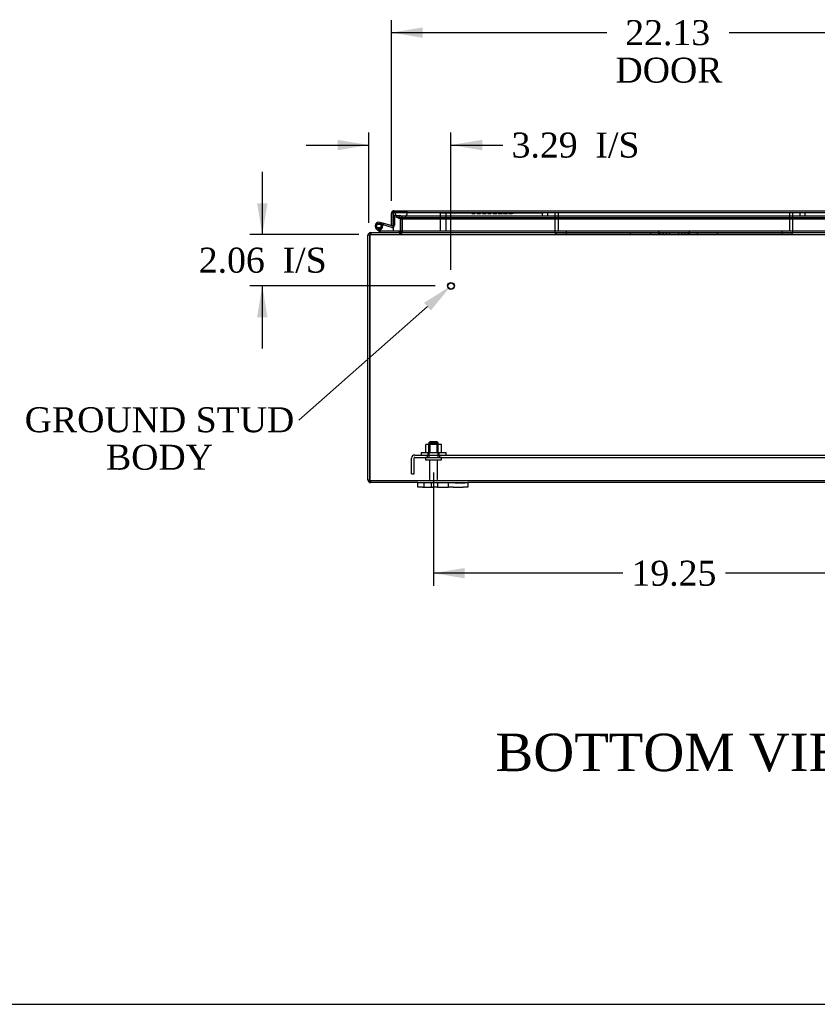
# Model space of a CAD drawing. Header units: inches. Extents: x 1 to 240, y -1 to 159.
# Tile 1 of 103: x 40 to 72, y 0 to 40. Entities that reach past the tile are written whole.
import ezdxf
from ezdxf import colors
from ezdxf.entities.mleader import LeaderData, LeaderLine
from ezdxf.enums import TextEntityAlignment as Align
from ezdxf.lldxf.tags import DXFTag
from ezdxf.math import Vec2, Vec3

# ---------------------------------------------------------------- set-up
doc = ezdxf.new("R2010")
doc.units = ezdxf.units.IN
doc.header["$MEASUREMENT"] = 0
for name, color, linetype in [('COM40678', 7, 'Continuous'), ('COM43552', 7, 'Continuous'), ('COM70219', 7, 'Continuous'), ('COM70657-10', 7, 'Continuous'), ('COM70662-26C', 7, 'Continuous'), ('Default', 7, 'Continuous'), ('FET07710', 7, 'Continuous'), ('HNG10620-26B', 7, 'Continuous'), ('HNG10620-26P', 7, 'Continuous'), ('NTS166105', 7, 'Continuous'), ('PKT99', 7, 'Continuous'), ('QLB20280', 7, 'Continuous'), ('STD21878', 7, 'Continuous'), ('STD26094', 7, 'Continuous'), ('WAF25059', 7, 'Continuous')]:
    doc.layers.add(name, color=color, linetype=linetype)
doc.styles.add('SEACAD_Times_New_Roman', font='times.ttf')
tags = doc.linetypes.add('HIDDEN2', pattern=[0.1875, 0.125, -0.0625]).pattern_tags.tags
tags[6:7] = [DXFTag(74, 4), DXFTag(75, 0), DXFTag(340, '0'), DXFTag(46, 0.0), DXFTag(50, 0.0), DXFTag(44, 0.0), DXFTag(45, 0.0)]
tags[4:5] = [DXFTag(74, 4), DXFTag(75, 0), DXFTag(340, '0'), DXFTag(46, 0.0), DXFTag(50, 0.0), DXFTag(44, 0.0), DXFTag(45, 0.0)]
doc.dimstyles.new('HAMMOND_(STH_-_240x160)', dxfattribs={"dimtxt": 1, "dimasz": 1.25, "dimexe": 0.5, "dimexo": 0.5, "dimgap": 0.25, "dimtad": 0, "dimtih": 1, "dimtoh": 1, "dimzin": 0, "dimdsep": 46, "dimtxsty": 'SEACAD_Times_New_Roman', "dimblk1": '_SE_FILLED', "dimblk2": '_SE_FILLED', "dimsah": 1, "dimcen": 0.5, "dimadec": 0, "dimazin": 0, "dimtfac": 0.8, "dimtofl": 0, "dimtmove": 0, "dimatfit": 3, "dimfxl": 1, "dimtolj": 1, "dimtzin": 0, "dimarcsym": 0})

# ---------------------------------------------------------------- blocks, each defined once
blk = doc.blocks.new('SE6')
at = {"layer": 'COM40678', "color": 7, "linetype": 'HIDDEN2'}
for p, q in [((55.83, 21.624), (55.83, 22.249)), ((55.925, 21.624), (55.925, 22.249)), ((55.955, 22.374), (76.705, 22.374)), ((55.955, 22.279), (76.705, 22.279)), ((56.455, 22.374), (56.455, 22.279)), ((56.955, 22.279), (56.955, 22.374)), ((55.83, 21.624), (55.925, 21.624))]:
    blk.add_line(p, q, dxfattribs=at)
for radius in [0.125, 0.03]:
    blk.add_arc((55.955, 22.249), radius, 90, 180, dxfattribs=at)
at = {"layer": 'COM43552', "color": 7, "linetype": 'HIDDEN2'}
for p, q in [((55.225, 31.876), (55.225, 31.948)), ((55.327, 31.948), (55.225, 31.948)), ((55.327, 31.948), (55.399, 31.948)), ((55.327, 31.948), (55.327, 31.876)), ((55.347, 31.876), (55.347, 31.948)), ((55.348, 31.876), (55.348, 31.948)), ((55.399, 31.948), (76.762, 31.948)), ((55.327, 31.876), (55.225, 31.876)), ((55.327, 31.876), (55.399, 31.876)), ((55.383, 31.84), (55.455, 31.84)), ((55.383, 31.333), (55.383, 31.84)), ((55.399, 31.876), (76.762, 31.876)), ((55.455, 31.333), (55.455, 31.84)), ((55.455, 31.84), (55.455, 31.333)), ((54.188, 31.198), (54.188, 31.251)), ((54.188, 31.198), (54.204, 31.198)), ((54.204, 31.27), (54.212, 31.27)), ((54.204, 31.198), (54.212, 31.198)), ((54.212, 31.198), (54.212, 31.27)), ((54.212, 31.198), (79.269, 31.198)), ((55.347, 31.27), (55.347, 31.198)), ((55.364, 31.274), (55.397, 31.21)), ((55.366, 31.27), (55.397, 31.21)), ((55.369, 31.27), (55.369, 31.198)), ((55.383, 31.303), (55.455, 31.296)), ((55.397, 31.274), (55.397, 31.21)), ((55.455, 31.303), (55.455, 31.296)), ((55.455, 31.303), (55.455, 31.297)), ((55.455, 31.296), (55.455, 31.297)), ((55.455, 31.296), (55.455, 31.297)), ((55.455, 31.297), (55.455, 31.296)), ((54.188, 21.342), (54.188, 21.27)), ((79.383, 21.342), (54.188, 21.342))]:
    blk.add_line(p, q, dxfattribs=at)
at = {"layer": 'COM43552', "color": 7, "linetype": 'Continuous'}
for p, q in [((54.152, 31.162), (54.08, 31.162)), ((54.08, 31.092), (54.08, 31.162)), ((54.152, 31.092), (54.152, 31.162)), ((54.188, 31.27), (54.204, 31.27)), ((54.188, 31.251), (54.188, 31.27)), ((54.212, 31.27), (79.269, 31.27)), ((55.364, 31.274), (55.366, 31.27)), ((55.383, 31.306), (55.383, 31.333)), ((55.383, 31.303), (55.455, 31.297)), ((55.383, 31.303), (55.455, 31.296)), ((55.383, 31.303), (55.383, 31.303)), ((55.455, 31.306), (55.455, 31.333)), ((55.455, 31.333), (55.455, 31.306)), ((55.455, 31.306), (55.455, 31.303)), ((55.455, 31.303), (55.455, 31.303)), ((54.08, 21.378), (54.08, 31.092)), ((54.152, 21.378), (54.152, 31.092)), ((54.152, 31.092), (54.152, 21.378)), ((54.08, 21.378), (54.152, 21.378)), ((56.08, 21.27), (54.188, 21.27)), ((75.455, 21.27), (58.08, 21.27))]:
    blk.add_line(p, q, dxfattribs=at)
at = {"layer": 'COM43552', "color": 7, "linetype": 'HIDDEN2'}
for centre, radius, start, end in [((55.347, 31.84), 0.108, 0, 89.9886), ((55.347, 31.84), 0.108, 359.9997, 89.9859), ((55.347, 31.84), 0.036, 0, 89.9828), ((54.188, 31.162), 0.036, 90, 124.9389), ((55.347, 31.307), 0.108, 270.0434, 297.3608), ((55.367, 31.242), 0.0433, 273.1615, 314.0868), ((55.347, 31.306), 0.108, 297.4042, 354.5779), ((55.348, 31.306), 0.108, 297.3978, 354.5806), ((55.347, 31.306), 0.108, 355.0549, 358.2688), ((54.188, 21.378), 0.036, 204.0225, 270)]:
    blk.add_arc(centre, radius, start, end, dxfattribs=at)
at = {"layer": 'COM43552', "color": 7, "linetype": 'Continuous'}
for centre, radius, start, end in [((54.188, 31.162), 0.108, 90, 180), ((54.188, 31.162), 0.036, 124.9389, 180), ((54.402, 31.092), 0.25, 163.6076, 180), ((55.347, 31.306), 0.036, 297.4042, 354.5779), ((55.347, 31.306), 0.036, 355.0549, 0), ((55.347, 31.306), 0.108, 358.2688, 0), ((54.188, 21.378), 0.108, 180, 270), ((54.188, 21.378), 0.036, 180, 204.0225)]:
    blk.add_arc(centre, radius, start, end, dxfattribs=at)
at = {"layer": 'COM43552', "color": 7, "linetype": 'HIDDEN2'}
for points, knots in [([(55.348, 31.876), (55.35, 31.876), (55.356, 31.876), (55.364, 31.876), (55.374, 31.875), (55.385, 31.874), (55.398, 31.872), (55.408, 31.87), (55.421, 31.867), (55.431, 31.864), (55.439, 31.859), (55.446, 31.856), (55.45, 31.852), (55.453, 31.849), (55.454, 31.846), (55.455, 31.843), (55.455, 31.841), (55.455, 31.84)], [0, 0, 0, 0, 0.067554, 0.135062, 0.202472, 0.336767, 0.403525, 0.535749, 0.600948, 0.728251, 0.789567, 0.848362, 0.903503, 0.929354, 0.953905, 0.977302, 1, 1, 1, 1]), ([(54.212, 31.198), (54.206, 31.198), (54.201, 31.198), (54.191, 31.194), (54.187, 31.192), (54.178, 31.186), (54.175, 31.182), (54.168, 31.173), (54.165, 31.167), (54.163, 31.162)], [0, 0, 0, 0, 0.25, 0.25, 0.5, 0.5, 0.75, 0.75, 1, 1, 1, 1]), ([(54.188, 21.342), (54.182, 21.342), (54.176, 21.346), (54.164, 21.36), (54.158, 21.369), (54.152, 21.378)], [0, 0, 0, 0, 0.5, 0.5, 1, 1, 1, 1])]:
    blk.add_open_spline(points, degree=3, knots=knots, dxfattribs=at)
at = {"layer": 'COM43552', "color": 7, "linetype": 'Continuous'}
for points, knots in [([(54.212, 31.27), (54.211, 31.27), (54.209, 31.27), (54.206, 31.27), (54.204, 31.269), (54.201, 31.267), (54.198, 31.266), (54.196, 31.264), (54.194, 31.261), (54.191, 31.258), (54.189, 31.255), (54.187, 31.251), (54.184, 31.247), (54.181, 31.239), (54.176, 31.226), (54.172, 31.21), (54.169, 31.196), (54.167, 31.185), (54.165, 31.174), (54.163, 31.166), (54.163, 31.162)], [0, 0, 0, 0, 0.038461, 0.077248, 0.116358, 0.155784, 0.19552, 0.235562, 0.275902, 0.316534, 0.357452, 0.398649, 0.440117, 0.48185, 0.608382, 0.737005, 0.802119, 0.867676, 0.933646, 1, 1, 1, 1]), ([(55.455, 31.303), (55.455, 31.302), (55.455, 31.301), (55.454, 31.3), (55.453, 31.298), (55.451, 31.296), (55.448, 31.293), (55.444, 31.29), (55.438, 31.287), (55.433, 31.284), (55.426, 31.282), (55.421, 31.28), (55.413, 31.278), (55.408, 31.276), (55.402, 31.275), (55.399, 31.275), (55.397, 31.274)], [0, 0, 0, 0, 0.024106, 0.049027, 0.074712, 0.101099, 0.155979, 0.273315, 0.334943, 0.462245, 0.527459, 0.660091, 0.727285, 0.862973, 0.931346, 1, 1, 1, 1]), ([(54.188, 21.27), (54.185, 21.27), (54.182, 21.273), (54.176, 21.284), (54.173, 21.292), (54.167, 21.312), (54.164, 21.324), (54.158, 21.35), (54.155, 21.364), (54.152, 21.378)], [0, 0, 0, 0, 0.25, 0.25, 0.5, 0.5, 0.75, 0.75, 1, 1, 1, 1])]:
    blk.add_open_spline(points, degree=3, knots=knots, dxfattribs=at)
at = {"layer": 'COM70219', "color": 7, "linetype": 'HIDDEN2'}
for p, q in [((55.163, 32.072), (55.662, 32.072)), ((55.163, 32.071), (55.163, 32.072)), ((55.163, 32.071), (55.662, 32.071)), ((55.412, 32.069), (55.163, 32.071)), ((55.661, 32.071), (55.412, 32.069)), ((55.412, 32.069), (55.662, 32.069)), ((55.661, 32.072), (55.661, 32.071)), ((55.662, 32.072), (76.501, 32.072)), ((55.662, 32.071), (76.501, 32.071)), ((55.662, 32.069), (76.501, 32.069)), ((55.412, 31.823), (55.662, 31.823)), ((55.662, 31.823), (76.501, 31.823))]:
    blk.add_line(p, q, dxfattribs=at)
blk.add_arc((55.412, 32.073), 0.25, 180, 0, dxfattribs=at)
at = {"layer": 'COM70657-10', "color": 7, "linetype": 'Continuous'}
for p, q in [((55.018, 31.551), (55.018, 32.037)), ((55.09, 32.139), (55.09, 32.037)), ((55.09, 32.037), (55.09, 32.139)), ((55.09, 31.551), (55.09, 32.037)), ((55.09, 32.037), (55.09, 31.333)), ((55.126, 32.145), (77.035, 32.145)), ((55.018, 31.551), (55.09, 31.551)), ((77.071, 31.333), (55.09, 31.333))]:
    blk.add_line(p, q, dxfattribs=at)
at = {"layer": 'COM70657-10', "color": 7, "linetype": 'HIDDEN2'}
for q in [(55.126, 32.145), (77.035, 32.073)]:
    blk.add_line((55.126, 32.073), q, dxfattribs=at)
at = {"layer": 'COM70657-10', "color": 7, "linetype": 'Continuous'}
for start, end in [(109.4712, 180), (90, 109.4712)]:
    blk.add_arc((55.126, 32.037), 0.108, start, end, dxfattribs=at)
at = {"layer": 'COM70657-10', "color": 7, "linetype": 'HIDDEN2'}
blk.add_arc((55.126, 32.037), 0.036, 90, 180, dxfattribs=at)
at = {"layer": 'COM70657-10', "color": 7, "linetype": 'Continuous'}
blk.add_ellipse((55.126, 32.037), major_axis=(0, -0.108), ratio=0.997813, start_param=3.141593, end_param=3.48143, dxfattribs=at)
at = {"layer": 'COM70657-10', "color": 7, "linetype": 'HIDDEN2'}
blk.add_ellipse((55.126, 32.037), major_axis=(0, -0.036), ratio=0.997813, start_param=3.141593, end_param=4.712389, dxfattribs=at)
at = {"layer": 'COM70662-26C', "color": 7, "linetype": 'Continuous'}
for p, q in [((55.09, 31.965), (55.09, 31.965)), ((54.711, 31.637), (54.563, 31.679)), ((54.694, 31.579), (54.663, 31.588)), ((54.711, 31.637), (54.694, 31.579)), ((55.037, 31.481), (54.694, 31.579)), ((55.053, 31.539), (54.711, 31.637))]:
    blk.add_line(p, q, dxfattribs=at)
at = {"layer": 'COM70662-26C', "color": 7, "linetype": 'HIDDEN2'}
for p, q in [((55.09, 31.965), (55.15, 31.965)), ((55.15, 31.965), (55.15, 31.567)), ((54.663, 31.588), (54.546, 31.622)), ((54.671, 31.563), (54.612, 31.551))]:
    blk.add_line(p, q, dxfattribs=at)
at = {"layer": 'COM70662-26C', "color": 7, "linetype": 'Continuous'}
for centre, radius, start, end in [((55.061, 31.567), 0.029, 254, 328.5977), ((54.52, 31.532), 0.154, 277.4281, 287.1819), ((55.061, 31.567), 0.089, 254, 289.0703)]:
    blk.add_arc(centre, radius, start, end, dxfattribs=at)
at = {"layer": 'COM70662-26C', "color": 7, "linetype": 'HIDDEN2'}
for centre, radius, start, end in [((55.061, 31.567), 0.029, 328.5977, 0), ((55.061, 31.567), 0.089, 289.0703, 0), ((54.52, 31.532), 0.154, 225, 277.4281)]:
    blk.add_arc(centre, radius, start, end, dxfattribs=at)
at = {"layer": 'FET07710', "color": 7, "linetype": 'Continuous'}
for p, q in [((56.08, 21.083), (56.08, 21.27)), ((56.08, 21.27), (56.268, 21.27)), ((56.268, 21.27), (56.674, 21.27)), ((56.674, 21.27), (56.862, 21.27)), ((56.862, 21.27), (57.08, 21.27)), ((56.862, 21.27), (56.862, 21.083)), ((57.08, 21.27), (57.08, 21.27)), ((57.08, 21.27), (57.298, 21.27)), ((57.298, 21.083), (57.298, 21.27)), ((57.298, 21.27), (57.486, 21.27)), ((57.486, 21.27), (57.893, 21.27)), ((57.893, 21.27), (58.08, 21.27)), ((58.08, 21.27), (58.08, 21.083)), ((56.268, 21.083), (56.08, 21.083)), ((56.268, 21.083), (56.674, 21.083)), ((56.862, 21.083), (56.674, 21.083)), ((56.862, 21.083), (57.08, 21.083)), ((57.08, 21.083), (57.298, 21.083)), ((57.08, 21.083), (57.08, 21.083)), ((57.486, 21.083), (57.298, 21.083)), ((57.486, 21.083), (57.893, 21.083)), ((58.08, 21.083), (57.893, 21.083))]:
    blk.add_line(p, q, dxfattribs=at)
at = {"layer": 'FET07710', "color": 7, "linetype": 'HIDDEN2'}
for p, q in [((56.315, 21.27), (56.315, 21.083)), ((56.627, 21.083), (56.627, 21.27)), ((56.862, 21.27), (56.862, 21.083)), ((57.299, 21.083), (57.299, 21.27)), ((57.57, 21.25), (57.57, 21.27)), ((57.635, 21.25), (57.635, 21.27)), ((57.679, 21.25), (57.679, 21.27)), ((57.693, 21.25), (57.693, 21.27)), ((57.724, 21.25), (57.724, 21.27)), ((57.733, 21.25), (57.733, 21.27)), ((57.793, 21.25), (57.793, 21.27)), ((57.802, 21.25), (57.802, 21.27)), ((57.833, 21.25), (57.833, 21.27)), ((57.847, 21.25), (57.847, 21.27)), ((57.891, 21.25), (57.891, 21.27)), ((57.955, 21.25), (57.955, 21.27)), ((57.679, 21.25), (57.57, 21.25)), ((57.724, 21.25), (57.679, 21.25)), ((57.833, 21.25), (57.724, 21.25)), ((57.955, 21.25), (57.833, 21.25))]:
    blk.add_line(p, q, dxfattribs=at)
at = {"layer": 'HNG10620-26B', "color": 7, "linetype": 'Continuous'}
for p, q in [((54.538, 31.296), (54.412, 31.423)), ((54.581, 31.339), (54.454, 31.465)), ((54.566, 31.385), (54.548, 31.442)), ((55.336, 31.33), (54.601, 31.33)), ((55.336, 31.27), (55.336, 31.33))]:
    blk.add_line(p, q, dxfattribs=at)
at = {"layer": 'HNG10620-26B', "color": 7, "linetype": 'HIDDEN2'}
blk.add_line((54.52, 31.314), (54.563, 31.357), dxfattribs=at)
at = {"layer": 'HNG10620-26B', "color": 7, "linetype": 'Continuous'}
for centre, radius, start, end in [((54.52, 31.532), 0.154, 287.1819, 225), ((54.52, 31.532), 0.0938, 287.1819, 225), ((54.601, 31.359), 0.089, 225, 270), ((54.601, 31.359), 0.029, 225, 270)]:
    blk.add_arc(centre, radius, start, end, dxfattribs=at)
at = {"layer": 'HNG10620-26P', "color": 7, "linetype": 'HIDDEN2'}
for p, q in [((54.405, 31.467), (54.405, 31.597)), ((54.635, 31.597), (54.405, 31.597)), ((54.635, 31.597), (54.635, 31.467)), ((54.635, 31.467), (54.405, 31.467))]:
    blk.add_line(p, q, dxfattribs=at)
at = {"layer": 'HNG10620-26P', "color": 7, "linetype": 'Continuous'}
blk.add_circle((54.52, 31.532), 0.0938, dxfattribs=at)
at = {"layer": 'HNG10620-26P', "color": 7, "linetype": 'HIDDEN2'}
for centre, start, end in [((54.525, 31.363), 90.9738, 117.0994), ((54.516, 31.363), 62.8994, 89.0278), ((54.525, 31.7), 242.8996, 269.0278), ((54.516, 31.7), 270.9739, 297.0988)]:
    blk.add_arc(centre, 0.262, start, end, dxfattribs=at)
at = {"layer": 'NTS166105', "color": 7, "linetype": 'HIDDEN2'}
for p, q in [((56.56, 22.79), (56.391, 22.79)), ((56.391, 22.47), (56.391, 22.79)), ((56.518, 22.47), (56.518, 22.79)), ((56.534, 22.47), (56.534, 22.79)), ((56.552, 22.79), (56.552, 22.47)), ((56.876, 22.79), (56.56, 22.79)), ((56.56, 22.47), (56.56, 22.79)), ((56.852, 22.47), (56.852, 22.79)), ((56.859, 22.47), (56.859, 22.79)), ((57.021, 22.79), (56.876, 22.79)), ((56.876, 22.47), (56.876, 22.79)), ((56.893, 22.47), (56.893, 22.79)), ((57.021, 22.47), (57.021, 22.79))]:
    blk.add_line(p, q, dxfattribs=at)
at = {"layer": 'PKT99', "color": 7, "linetype": 'HIDDEN2'}
for p, q in [((61.071, 31.948), (61.071, 32.073)), ((61.071, 31.948), (61.571, 31.948)), ((61.263, 32.073), (61.263, 31.948)), ((61.571, 31.258), (61.571, 32.073)), ((61.696, 32.073), (61.696, 31.323)), ((70.946, 32.073), (70.946, 31.323)), ((71.071, 32.073), (71.071, 31.258)), ((71.071, 31.948), (71.571, 31.948)), ((71.379, 31.948), (71.379, 32.073)), ((71.571, 31.948), (71.571, 32.073)), ((71.011, 31.198), (61.631, 31.198)), ((70.946, 31.323), (61.696, 31.323)), ((62.006, 31.323), (62.006, 31.198)), ((68.071, 31.258), (64.571, 31.258)), ((64.571, 31.258), (64.571, 31.198)), ((65.384, 31.258), (65.384, 31.198)), ((65.711, 31.323), (65.711, 31.198)), ((65.759, 31.258), (65.759, 31.198)), ((65.884, 31.258), (65.884, 31.198)), ((66.009, 31.258), (66.009, 31.198)), ((66.134, 31.258), (66.134, 31.198)), ((66.509, 31.258), (66.509, 31.198)), ((66.634, 31.258), (66.634, 31.198)), ((66.759, 31.258), (66.759, 31.198)), ((66.884, 31.258), (66.884, 31.198)), ((66.931, 31.323), (66.931, 31.198)), ((67.259, 31.258), (67.259, 31.198)), ((68.071, 31.198), (68.071, 31.258)), ((70.636, 31.323), (70.636, 31.198))]:
    blk.add_line(p, q, dxfattribs=at)
for centre, start, end in [((61.631, 31.258), 180, 270), ((71.011, 31.258), 270, 0)]:
    blk.add_arc(centre, 0.06, start, end, dxfattribs=at)
at = {"layer": 'QLB20280', "color": 7, "linetype": 'HIDDEN2'}
for p, q in [((57.09, 32.043), (57.09, 32.073)), ((57.465, 32.043), (57.09, 32.043)), ((60.715, 32.043), (57.465, 32.043)), ((58.236, 32.033), (58.236, 32.043)), ((58.236, 32.033), (58.258, 32.033)), ((58.24, 32.033), (58.24, 32.043)), ((58.248, 32.033), (58.248, 32.043)), ((58.25, 32.033), (58.25, 32.043)), ((58.256, 32.033), (58.256, 32.043)), ((58.258, 32.033), (58.258, 32.043)), ((58.258, 32.033), (58.327, 32.033)), ((58.259, 32.033), (58.259, 32.043)), ((58.264, 32.033), (58.264, 32.043)), ((58.269, 32.033), (58.269, 32.043)), ((58.279, 32.033), (58.279, 32.043)), ((58.281, 32.033), (58.281, 32.043)), ((58.327, 32.033), (58.327, 32.043)), ((58.327, 32.033), (58.346, 32.033)), ((58.336, 32.033), (58.336, 32.043)), ((58.346, 32.033), (58.346, 32.043)), ((58.346, 32.033), (58.357, 32.033)), ((58.35, 32.033), (58.35, 32.043)), ((58.355, 32.033), (58.355, 32.043)), ((58.357, 32.033), (58.357, 32.043)), ((58.357, 32.033), (58.366, 32.033)), ((58.366, 32.033), (58.366, 32.043)), ((58.366, 32.033), (58.37, 32.033)), ((58.37, 32.033), (58.37, 32.043)), ((58.45, 32.045), (58.45, 32.032)), ((58.45, 32.033), (58.469, 32.033)), ((58.453, 32.045), (58.453, 32.032)), ((58.464, 32.033), (58.464, 32.043)), ((58.464, 32.033), (58.464, 32.043)), ((58.468, 32.033), (58.468, 32.043)), ((58.469, 32.033), (58.469, 32.043)), ((58.469, 32.033), (58.564, 32.033)), ((58.479, 32.033), (58.479, 32.043)), ((58.482, 32.033), (58.482, 32.043)), ((58.487, 32.033), (58.487, 32.043)), ((58.546, 32.033), (58.546, 32.043)), ((58.551, 32.033), (58.551, 32.043)), ((58.551, 32.033), (58.551, 32.043)), ((58.554, 32.033), (58.554, 32.043)), ((58.564, 32.033), (58.564, 32.043)), ((58.564, 32.033), (58.584, 32.033)), ((58.565, 32.032), (58.565, 32.045)), ((58.569, 32.032), (58.569, 32.045)), ((58.57, 32.033), (58.57, 32.043)), ((58.574, 32.033), (58.574, 32.043)), ((58.58, 32.032), (58.58, 32.045)), ((58.584, 32.032), (58.584, 32.045)), ((58.667, 32.045), (58.667, 32.032)), ((58.667, 32.033), (58.667, 32.043)), ((58.667, 32.033), (58.808, 32.033)), ((58.669, 32.033), (58.669, 32.043)), ((58.67, 32.033), (58.67, 32.043)), ((58.679, 32.033), (58.679, 32.043)), ((58.681, 32.033), (58.681, 32.043)), ((58.681, 32.033), (58.681, 32.043)), ((58.682, 32.045), (58.682, 32.032)), ((58.686, 32.033), (58.686, 32.043)), ((58.697, 32.033), (58.697, 32.043)), ((58.766, 32.033), (58.766, 32.043)), ((58.767, 32.033), (58.767, 32.043)), ((58.786, 32.033), (58.786, 32.043)), ((58.789, 32.033), (58.789, 32.043)), ((58.794, 32.033), (58.794, 32.043)), ((58.801, 32.032), (58.801, 32.045)), ((58.808, 32.033), (58.808, 32.043)), ((58.877, 32.033), (58.877, 32.043)), ((58.877, 32.033), (58.9, 32.033)), ((58.881, 32.033), (58.881, 32.043)), ((58.89, 32.033), (58.89, 32.043)), ((58.892, 32.033), (58.892, 32.043)), ((58.898, 32.033), (58.898, 32.043)), ((58.9, 32.033), (58.9, 32.043)), ((58.9, 32.033), (58.969, 32.033)), ((58.901, 32.033), (58.901, 32.043)), ((58.906, 32.033), (58.906, 32.043)), ((58.911, 32.033), (58.911, 32.043)), ((58.92, 32.033), (58.92, 32.043)), ((58.922, 32.033), (58.922, 32.043)), ((58.969, 32.033), (58.969, 32.043)), ((58.969, 32.033), (58.988, 32.033)), ((58.978, 32.033), (58.978, 32.043)), ((58.988, 32.033), (58.988, 32.043)), ((58.988, 32.033), (58.999, 32.033)), ((58.991, 32.033), (58.991, 32.043)), ((58.997, 32.033), (58.997, 32.043)), ((58.999, 32.033), (58.999, 32.043)), ((58.999, 32.033), (59.008, 32.033)), ((59.008, 32.033), (59.008, 32.043)), ((59.008, 32.033), (59.012, 32.033)), ((59.012, 32.033), (59.012, 32.043)), ((59.094, 32.033), (59.094, 32.043)), ((59.094, 32.033), (59.236, 32.033)), ((59.095, 32.045), (59.095, 32.032)), ((59.096, 32.033), (59.096, 32.043)), ((59.098, 32.033), (59.098, 32.043)), ((59.107, 32.033), (59.107, 32.043)), ((59.109, 32.045), (59.109, 32.032)), ((59.109, 32.033), (59.109, 32.043)), ((59.109, 32.033), (59.109, 32.043)), ((59.114, 32.033), (59.114, 32.043)), ((59.124, 32.033), (59.124, 32.043)), ((59.194, 32.033), (59.194, 32.043)), ((59.195, 32.033), (59.195, 32.043)), ((59.214, 32.033), (59.214, 32.043)), ((59.217, 32.033), (59.217, 32.043)), ((59.221, 32.033), (59.221, 32.043)), ((59.229, 32.032), (59.229, 32.045)), ((59.236, 32.033), (59.236, 32.043)), ((59.286, 32.045), (59.286, 32.032)), ((59.293, 32.033), (59.293, 32.043)), ((59.293, 32.033), (59.314, 32.033)), ((59.296, 32.033), (59.296, 32.043)), ((59.3, 32.045), (59.3, 32.032)), ((59.301, 32.045), (59.301, 32.032)), ((59.301, 32.033), (59.33, 32.033)), ((59.306, 32.033), (59.306, 32.043)), ((59.308, 32.033), (59.308, 32.043)), ((59.314, 32.033), (59.314, 32.043)), ((59.314, 32.033), (59.345, 32.033)), ((59.316, 32.045), (59.316, 32.032)), ((59.318, 32.033), (59.318, 32.043)), ((59.322, 32.033), (59.322, 32.043)), ((59.33, 32.033), (59.33, 32.043)), ((59.338, 32.033), (59.338, 32.043)), ((59.345, 32.033), (59.455, 32.033)), ((59.42, 32.033), (59.42, 32.043)), ((59.435, 32.033), (59.435, 32.043)), ((59.455, 32.033), (59.462, 32.033)), ((59.462, 32.033), (59.462, 32.043)), ((59.462, 32.033), (59.464, 32.033)), ((59.464, 32.032), (59.464, 32.045)), ((59.5, 32.033), (59.5, 32.043)), ((59.5, 32.033), (59.661, 32.033)), ((59.515, 32.033), (59.515, 32.043)), ((59.567, 32.045), (59.567, 32.032)), ((59.569, 32.033), (59.569, 32.043)), ((59.612, 32.033), (59.612, 32.043)), ((59.626, 32.033), (59.626, 32.043)), ((59.661, 32.033), (59.669, 32.033)), ((59.669, 32.033), (59.669, 32.043)), ((59.669, 32.033), (59.671, 32.033)), ((59.671, 32.032), (59.671, 32.045)), ((59.711, 32.045), (59.711, 32.032)), ((59.711, 32.045), (59.711, 32.032)), ((59.713, 32.033), (59.713, 32.043)), ((59.713, 32.033), (59.729, 32.033)), ((59.725, 32.033), (59.725, 32.043)), ((59.726, 32.033), (59.726, 32.043)), ((59.729, 32.033), (59.729, 32.043)), ((59.729, 32.033), (59.815, 32.033)), ((59.737, 32.033), (59.737, 32.043)), ((59.738, 32.033), (59.738, 32.043)), ((59.764, 32.033), (59.764, 32.043)), ((59.798, 32.033), (59.798, 32.043)), ((59.815, 32.033), (59.815, 32.043)), ((59.815, 32.033), (59.843, 32.033)), ((59.818, 32.033), (59.818, 32.043)), ((59.818, 32.033), (59.818, 32.043)), ((59.843, 32.033), (59.843, 32.043)), ((59.843, 32.033), (59.853, 32.033)), ((59.851, 32.033), (59.851, 32.043)), ((59.852, 32.033), (59.852, 32.043)), ((59.853, 32.033), (59.853, 32.043)), ((59.855, 32.033), (59.853, 32.033)), ((59.855, 32.032), (59.855, 32.045)), ((59.862, 32.033), (59.862, 32.043)), ((59.868, 32.033), (59.868, 32.043)), ((59.889, 32.033), (59.868, 32.033)), ((59.874, 32.032), (59.874, 32.045)), ((59.889, 32.032), (59.889, 32.045)), ((61.09, 32.043), (60.715, 32.043)), ((61.09, 32.043), (61.09, 32.073))]:
    blk.add_line(p, q, dxfattribs=at)
at = {"layer": 'STD21878', "color": 7, "linetype": 'HIDDEN2'}
for p, q in [((56.95, 32.073), (56.95, 32.042)), ((57.231, 32.042), (56.95, 32.042)), ((56.965, 32.042), (56.965, 31.323)), ((57.215, 31.323), (57.215, 32.042)), ((57.231, 32.042), (57.231, 32.073)), ((57.215, 31.323), (56.965, 31.323))]:
    blk.add_line(p, q, dxfattribs=at)
for radius in [0.141, 0.125]:
    blk.add_circle((57.402, 29.138), radius, dxfattribs=at)
at = {"layer": 'STD26094', "color": 7, "linetype": 'HIDDEN2'}
for p, q in [((56.555, 22.904), (56.518, 22.867)), ((56.518, 22.867), (56.893, 22.867)), ((56.518, 22.867), (56.518, 22.279)), ((56.855, 22.904), (56.555, 22.904)), ((56.893, 22.867), (56.855, 22.904)), ((56.893, 22.279), (56.893, 22.867)), ((56.38, 22.249), (56.38, 22.209)), ((56.41, 22.179), (57, 22.179)), ((56.54, 22.179), (56.54, 21.402)), ((56.87, 21.402), (56.87, 22.179)), ((57.03, 22.209), (57.03, 22.249))]:
    blk.add_line(p, q, dxfattribs=at)
for centre, radius, start, end in [((56.41, 22.249), 0.03, 90, 180), ((56.41, 22.209), 0.03, 180, 270), ((57, 22.249), 0.03, 0, 90), ((57, 22.209), 0.03, 270, 0), ((56.6, 21.402), 0.06, 180, 270), ((56.81, 21.402), 0.06, 270, 0)]:
    blk.add_arc(centre, radius, start, end, dxfattribs=at)
at = {"layer": 'WAF25059', "color": 7, "linetype": 'HIDDEN2'}
for p, q in [((56.205, 22.47), (57.205, 22.47)), ((56.205, 22.47), (56.205, 22.374)), ((56.483, 22.47), (56.483, 22.374)), ((56.928, 22.374), (56.928, 22.47)), ((57.205, 22.374), (57.205, 22.47))]:
    blk.add_line(p, q, dxfattribs=at)
blk = doc.blocks.new('DMBLK2879')
at = {"layer": 'Default', "linetype": 'Continuous'}
for points in [[(56.268, 39.478), (55.018, 39.27), (56.268, 39.062)], [(75.893, 39.478), (75.893, 39.062), (77.143, 39.27)]]:
    blk.add_hatch(color=7, dxfattribs=at).paths.add_polyline_path(points)
at = {"layer": 'Default', "color": 7, "linetype": 'Continuous'}
for p, q in [((55.018, 32.537), (55.018, 39.77)), ((77.143, 32.185), (77.143, 39.77)), ((55.018, 39.27), (63.634, 39.27)), ((68.528, 39.27), (77.143, 39.27))]:
    blk.add_line(p, q, dxfattribs=at)
at = {"layer": 'Default', "color": 7, "linetype": 'Continuous', "style": 'SEACAD_Times_New_Roman'}
for s, p in [('22.13', (64.375, 39.77)), ('DOOR', (63.984, 38.27))]:
    blk.add_text(s, height=1, dxfattribs=at).set_placement(p, align=Align.TOP_LEFT)
blk = doc.blocks.new('_SE_FILLED')
at = {"color": 0}
blk.add_line((0, 0), (-1, 0), dxfattribs=at)
blk.add_solid([(0, 0), (-1, -0.1665), (-1, 0.1665), (0, 0)], dxfattribs=at)
blk = doc.blocks.new('DMBLK2881')
at = {"layer": 'Default', "linetype": 'Continuous'}
for points in [[(49.647, 32.448), (49.855, 31.198), (50.063, 32.448)], [(49.647, 27.888), (50.063, 27.888), (49.855, 29.138)]]:
    blk.add_hatch(color=7, dxfattribs=at).paths.add_polyline_path(points)
at = {"layer": 'Default', "color": 7, "linetype": 'Continuous'}
for p, q in [((49.855, 33.698), (49.855, 31.198)), ((53.712, 31.198), (49.355, 31.198)), ((56.777, 29.138), (49.355, 29.138)), ((49.855, 29.138), (49.855, 26.638))]:
    blk.add_line(p, q, dxfattribs=at)
at = {"layer": 'Default', "color": 7, "linetype": 'Continuous', "style": 'SEACAD_Times_New_Roman'}
for s, p in [('I/S', (50.667, 30.668)), ('2.06', (47.313, 30.668))]:
    blk.add_text(s, height=1, dxfattribs=at).set_placement(p, align=Align.TOP_LEFT)
blk = doc.blocks.new('DMBLK2882')
at = {"layer": 'Default', "linetype": 'Continuous'}
for points in [[(52.866, 34.982), (52.866, 34.565), (54.116, 34.773)], [(58.652, 34.982), (57.402, 34.773), (58.652, 34.565)]]:
    blk.add_hatch(color=7, dxfattribs=at).paths.add_polyline_path(points)
at = {"layer": 'Default', "color": 7, "linetype": 'Continuous'}
for p, q in [((54.116, 31.662), (54.116, 35.273)), ((57.402, 29.779), (57.402, 35.273)), ((51.616, 34.773), (54.116, 34.773)), ((57.402, 34.773), (58.978, 34.773)), ((58.978, 34.773), (59.478, 34.773))]:
    blk.add_line(p, q, dxfattribs=at)
at = {"layer": 'Default', "color": 7, "linetype": 'Continuous', "style": 'SEACAD_Times_New_Roman'}
for s, p in [('3.29', (59.828, 35.273)), ('I/S', (63.182, 35.273))]:
    blk.add_text(s, height=1, dxfattribs=at).set_placement(p, align=Align.TOP_LEFT)
blk = doc.blocks.new('DMBLK2884')
at = {"layer": 'Default', "linetype": 'Continuous'}
for points in [[(57.955, 17.438), (57.955, 17.855), (56.705, 17.647)], [(74.705, 17.438), (75.955, 17.647), (74.705, 17.855)]]:
    blk.add_hatch(color=7, dxfattribs=at).paths.add_polyline_path(points)
at = {"layer": 'Default', "color": 7, "linetype": 'Continuous'}
for p, q in [((56.705, 21.679), (56.705, 17.147)), ((75.955, 21.679), (75.955, 17.147)), ((64.274, 17.647), (56.705, 17.647)), ((75.955, 17.647), (68.387, 17.647))]:
    blk.add_line(p, q, dxfattribs=at)
at = {"layer": 'Default', "color": 7, "linetype": 'Continuous', "style": 'SEACAD_Times_New_Roman'}
blk.add_text('19.25', height=1, dxfattribs=at).set_placement((64.624, 18.147), align=Align.TOP_LEFT)
blk = doc.blocks.new('BORDER')
at = {"layer": 'Default', "color": 7, "linetype": 'Continuous'}
blk.add_line((-41.86, 0), (0, 0), dxfattribs=at)

msp = doc.modelspace()

# ---------------------------------------------------------------- block references
at = {"layer": 'Default', "color": 7, "xscale": 5.7, "yscale": 5.7, "zscale": 5.7}
msp.add_blockref('BORDER', (239.562, 0.401), dxfattribs=at)
at = {"layer": 'Default'}
msp.add_blockref('SE6', (0, 0), dxfattribs=at)

# ---------------------------------------------------------------- texts
at = {"layer": 'Default', "color": 7, "linetype": 'Continuous', "style": 'SEACAD_Times_New_Roman'}
msp.add_text('BOTTOM VIEW', height=1.5, dxfattribs=at).set_placement((59.186, 11.229), align=Align.TOP_LEFT)

# ---------------------------------------------------------------- dimensions: what is measured, and where the dimension line sits
at = {"layer": 'Default', "color": 7, "linetype": 'Continuous'}
for base, p1, p2, text, picture, middle in [((77.143379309, 39.26992134), (55.018379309, 32.037444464), (77.143379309, 31.685444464), '\\A1;<>\\PDOOR', 'DMBLK2879', (66.080879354, 39.26992134)), ((56.705, 17.647), (75.955, 22.179), (56.705, 22.179), '\\A1;<>', 'DMBLK2884', (66.33, 17.647))]:
    dim = msp.add_linear_dim(base=base, p1=p1, p2=p2, text=text, dimstyle='HAMMOND_(STH_-_240x160)', dxfattribs=at)
    dim.commit()
    dim.dimension.update_dxf_attribs({"geometry": picture, "text_midpoint": middle, "dimtype": 160})
dim = msp.add_linear_dim(base=(57.402, 34.773), p1=(54.116, 31.162), p2=(57.402, 29.279), text='\\A1;<> I/S', dimstyle='HAMMOND_(STH_-_240x160)', override={"dimtmove": 1}, dxfattribs=at)
dim.commit()
dim.dimension.update_dxf_attribs({"geometry": 'DMBLK2882', "text_midpoint": (59.478, 34.773), "dimtype": 160})
dim = msp.add_linear_dim(base=(49.855, 29.138), p1=(54.212, 31.198), p2=(57.277, 29.138), angle=90, text='\\A1;<> I/S', dimstyle='HAMMOND_(STH_-_240x160)', dxfattribs=at)
dim.commit()
dim.dimension.update_dxf_attribs({"geometry": 'DMBLK2881', "text_midpoint": (49.855, 30.168), "dimtype": 160})

# ---------------------------------------------------------------- leaders
ml = msp.add_multileader_mtext('Standard', dxfattribs=at)
ml.set_content('{\\pxsm0.9;\\fTimes New Roman|b0||i0||c0|p34;\\W1.;GROUND STUD\\PBODY\\P}', color=7)
ml.set_leader_properties()
ml.build(insert=Vec2(0, 0))
ml.multileader.update_dxf_attribs({"dogleg_length": 0, "arrow_head_size": 1.25})
ctx = ml.context
ctx.base_point, ctx.char_height, ctx.arrow_head_size, ctx.landing_gap_size = Vec3(40.432, 23.364), 1, 1.25, 0.35
ctx.text_align_type = 1
notes = []
notes.append((ctx, [(0, (1, 1, 0), (51.313, 23.774), (-1, 0), 0, [(0, [(57.402, 29.138)], 0, [])])]))
ctx.mtext.insert, ctx.mtext.alignment = Vec3(45.742, 24.285), 2
for ctx, leaders in notes:
    for number, flags, end, landing, length, lines in leaders:
        leader = LeaderData()
        leader.index, (leader.has_last_leader_line, leader.has_dogleg_vector, leader.attachment_direction) = number, flags
        leader.last_leader_point, leader.dogleg_vector, leader.dogleg_length = Vec3(end), Vec3(landing), length
        for number, points, colour, breaks in lines:
            line = LeaderLine()
            line.index, line.vertices, line.color, line.breaks = number, Vec3.list(points), colors.encode_raw_color(colour), breaks
            leader.lines.append(line)
        ctx.leaders.append(leader)

doc.saveas('drawing.dxf')
